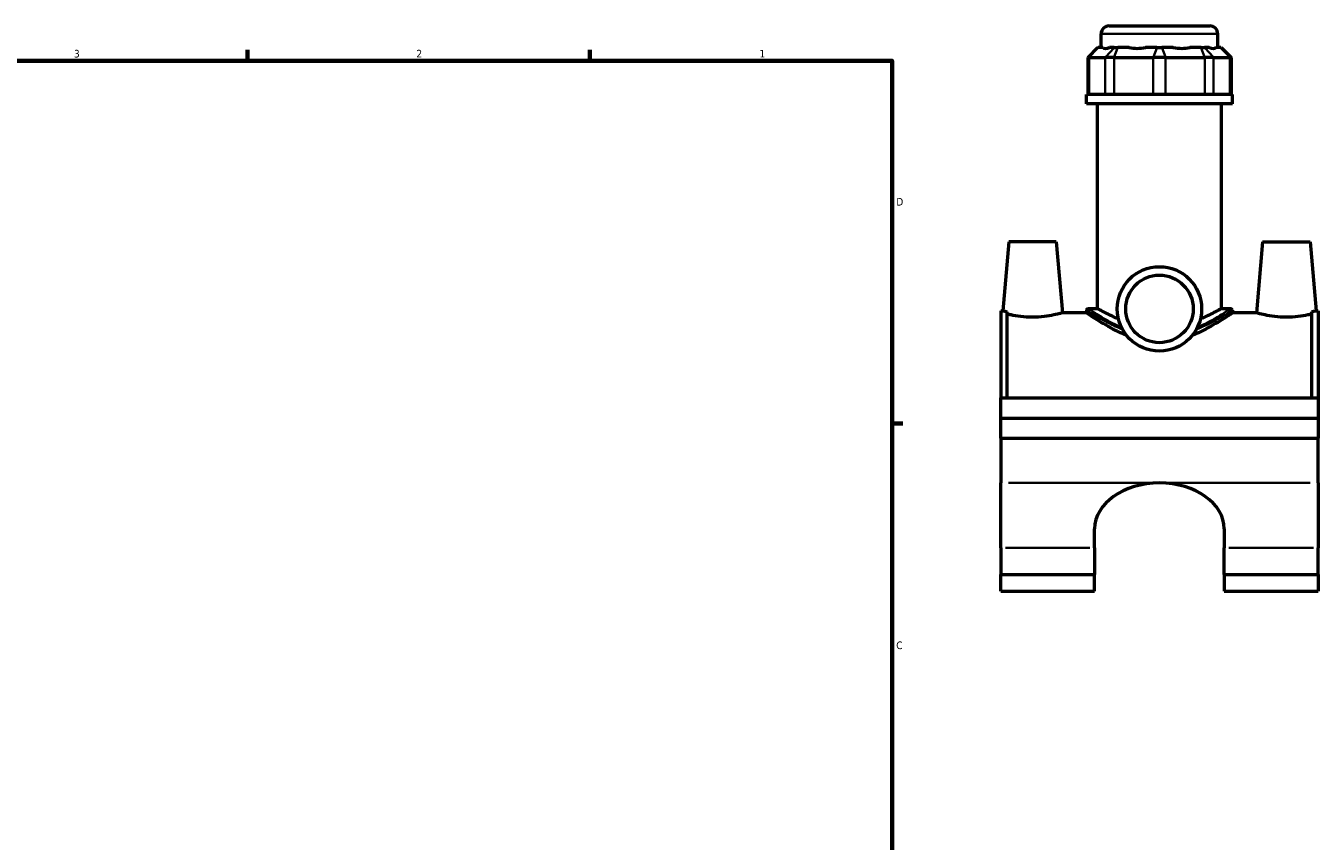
# Model space of a CAD drawing. Header units: inches. Extents: x 0.1 to 45.4, y 0.1 to 44.9.
# Tile 5 of 6: x 22.7 to 38.8, y 11.3 to 21.4. Entities that reach past the tile are written whole.
import ezdxf

# ---------------------------------------------------------------- set-up
doc = ezdxf.new("R2010")
doc.units = ezdxf.units.IN
doc.header["$MEASUREMENT"] = 0
for name, color, linetype, lineweight in [('Border (ANSI)', 7, 'Continuous', 70), ('Visible (ANSI)', 7, 'Continuous', 50), ('Visible Narrow (ANSI)', 7, 'Continuous', 35)]:
    doc.layers.add(name, color=color, linetype=linetype, lineweight=lineweight)
doc.styles.add('Note Text (ANSI)', font='tahoma.ttf')

# ---------------------------------------------------------------- blocks, each defined once
blk = doc.blocks.new('Borders Default Border')
at = {"layer": 'Border (ANSI)'}
for p, q in [((25.5, 21), (25.5, 21.134)), ((29.75, 21), (29.75, 21.134)), ((33.5, 16.5), (33.634, 16.5))]:
    blk.add_line(p, q, dxfattribs=at)
at = {"layer": 'Border (ANSI)', "flags": 128}
blk.add_lwpolyline([(0.5, 1), (0.5, 21), (33.5, 21), (33.5, 1), (0.5, 1)], dxfattribs=at)
at = {"layer": 'Border (ANSI)', "color": 5, "true_color": 0x0000ff, "char_height": 0.0945, "attachment_point": 7, "style": 'Note Text (ANSI)'}
for s, insert in [('3', (23.346, 21.038)), ('2', (27.596, 21.04)), ('1', (31.854, 21.04)), ('D', (33.553, 19.203)), ('C', (33.552, 13.701))]:
    blk.add_mtext(s, dxfattribs=dict(at, insert=insert))

msp = doc.modelspace()

# ---------------------------------------------------------------- linework, layer by layer
at = {"layer": 'Visible (ANSI)'}
for p, q in [((36.1954, 21.4317), (37.4427, 21.4317)), ((36.0948, 21.1615), (36.0948, 21.3312)), ((37.5433, 21.1615), (37.5433, 21.3312)), ((36.051, 21.1615), (35.9303, 21.0408)), ((35.9456, 21.0408), (35.9303, 21.0408)), ((35.9303, 21.0408), (35.9303, 20.5825)), ((35.9456, 21.0408), (36.147, 21.0408)), ((36.051, 21.1615), (36.0571, 21.1615)), ((36.1153, 21.1615), (36.0571, 21.1615)), ((36.2558, 21.0408), (36.147, 21.0408)), ((36.2585, 21.1615), (36.2003, 21.1615)), ((36.2558, 21.0408), (36.742, 21.0408)), ((36.2585, 21.1615), (36.302, 21.1615)), ((36.4426, 21.1615), (36.302, 21.1615)), ((36.7882, 21.1615), (36.6477, 21.1615)), ((36.896, 21.0408), (36.742, 21.0408)), ((36.7882, 21.1615), (36.8498, 21.1615)), ((36.9903, 21.1615), (36.8498, 21.1615)), ((36.896, 21.0408), (37.3822, 21.0408)), ((37.336, 21.1615), (37.1955, 21.1615)), ((37.336, 21.1615), (37.3795, 21.1615)), ((37.4377, 21.1615), (37.3795, 21.1615)), ((37.4911, 21.0408), (37.3822, 21.0408)), ((37.4911, 21.0408), (37.6924, 21.0408)), ((37.5809, 21.1615), (37.5227, 21.1615)), ((37.5809, 21.1615), (37.587, 21.1615)), ((37.587, 21.1615), (37.7078, 21.0408)), ((37.7078, 21.0408), (37.6924, 21.0408)), ((37.7078, 21.0408), (37.7078, 20.5825)), ((37.7243, 20.5825), (35.9137, 20.5825)), ((35.9137, 20.4667), (35.9137, 20.5825)), ((37.7243, 20.4667), (37.7243, 20.5825)), ((37.7243, 20.4667), (35.9137, 20.4667)), ((36.0495, 17.9258), (36.0495, 20.4667)), ((37.5885, 17.9258), (37.5885, 20.4667)), ((34.9477, 18.7528), (34.8731, 17.8997)), ((35.5383, 18.7528), (34.9477, 18.7528)), ((35.5383, 18.7528), (35.6152, 17.8735)), ((38.0997, 18.7528), (38.0228, 17.8735)), ((38.0997, 18.7528), (38.6903, 18.7528)), ((38.6903, 18.7528), (38.7649, 17.8997)), ((34.849, 17.8997), (34.849, 16.8173)), ((34.849, 17.8997), (34.8731, 17.8997)), ((34.9278, 16.8173), (34.9278, 17.8852)), ((35.9137, 17.8735), (35.6152, 17.8735)), ((35.9137, 17.9057), (35.9137, 17.8735)), ((35.9338, 17.9258), (36.0495, 17.9258)), ((37.5885, 17.9258), (37.7042, 17.9258)), ((37.7243, 17.9057), (37.7243, 17.8735)), ((38.0228, 17.8735), (37.7243, 17.8735)), ((38.7102, 16.8173), (38.7102, 17.8852)), ((38.7649, 17.8997), (38.789, 17.8997)), ((38.789, 17.8997), (38.789, 16.8173)), ((34.849, 16.8173), (38.789, 16.8173)), ((34.849, 16.5678), (34.849, 16.8173)), ((38.789, 16.8173), (38.789, 16.5678)), ((34.849, 16.5678), (38.789, 16.5678)), ((34.849, 16.5678), (38.789, 16.5678)), ((34.849, 16.3183), (34.849, 16.5678)), ((38.789, 16.5678), (38.789, 16.3183)), ((34.849, 16.3183), (34.849, 15.7629)), ((34.849, 16.3183), (38.789, 16.3183)), ((38.789, 15.7629), (38.789, 16.3183)), ((34.849, 14.9599), (34.849, 15.7629)), ((38.789, 15.7629), (38.789, 14.9599)), ((36.0143, 14.9599), (36.0143, 15.1938)), ((37.6237, 15.1938), (37.6237, 14.9599)), ((34.849, 14.9599), (34.849, 14.6273)), ((36.0143, 14.9599), (36.0143, 14.6273)), ((37.6237, 14.6273), (37.6237, 14.9599)), ((38.789, 14.6273), (38.789, 14.9599)), ((34.849, 14.4196), (34.849, 14.6273)), ((34.849, 14.6273), (36.0143, 14.6273)), ((36.0143, 14.4196), (36.0143, 14.6273)), ((37.6237, 14.6273), (37.6237, 14.4196)), ((37.6237, 14.6273), (38.789, 14.6273)), ((38.789, 14.6273), (38.789, 14.4196)), ((34.849, 14.4196), (36.0143, 14.4196)), ((37.6237, 14.4196), (38.789, 14.4196))]:
    msp.add_line(p, q, dxfattribs=at)
for radius in [0.5236, 0.4189]:
    msp.add_circle((36.819, 17.9217), radius, dxfattribs=at)
for centre, radius, start, end in [((36.1954, 21.3312), 0.1006, 90, 180), ((37.4427, 21.3312), 0.1006, 0, 90), ((35.9338, 17.9057), 0.0201, 90, 180), ((37.7042, 17.9057), 0.0201, 0, 90)]:
    msp.add_arc(centre, radius, start, end, dxfattribs=at)
for centre, major_axis, ratio, start_param, end_param in [((36.819, 21.8772), (-0.7103, -0.7103), 0.1989124, 0.0424626, 0.3502365), ((36.819, 21.8772), (0.6022, 0.6022), 0.6681786, 3.5767543, 3.8845282), ((36.819, 21.8772), (-0.6022, 0.6022), 0.6681786, 2.3986571, 2.706431), ((36.819, 21.8772), (-0.7103, 0.7103), 0.1989124, 2.7913561, 3.0991301), ((36.819, 15.1938), (-0.8047, 0), 0.7071068, 4.712389, 6.2831853), ((36.819, 15.1938), (0.8047, 0), 0.7071068, 0, 1.5707963)]:
    msp.add_ellipse(centre, major_axis=major_axis, ratio=ratio, start_param=start_param, end_param=end_param, dxfattribs=at)
for points, knots in [([(34.8731, 17.8997), (34.8731, 17.8997), (34.8823, 17.8969), (34.9086, 17.89), (34.9176, 17.8877), (34.9278, 17.8852)], [4.29942253, 4.29942253, 4.29942253, 4.29942253, 4.65711792, 4.65711792, 4.80095334, 4.80095334, 4.80095334, 4.80095334]), ([(35.243, 17.818), (35.1956, 17.818), (35.1453, 17.821), (35.0533, 17.8318), (35.0116, 17.8393), (34.9601, 17.8502), (34.9427, 17.8543), (34.9278, 17.8581)], [2.88548404, 2.88548404, 2.88548404, 2.88548404, 3.24678561, 3.24678561, 3.60808719, 3.60808719, 3.81426302, 3.81426302, 3.81426302, 3.81426302]), ([(35.6152, 17.8735), (35.6152, 17.8735), (35.6059, 17.8707), (35.5683, 17.8605), (35.5399, 17.8532), (35.4744, 17.8393), (35.4327, 17.8318), (35.3407, 17.821), (35.2904, 17.818), (35.243, 17.818)], [7.2137101, 7.2137101, 7.2137101, 7.2137101, 7.5737795, 7.5737795, 7.933849, 7.933849, 8.2951505, 8.2951505, 8.6564521, 8.6564521, 8.6564521, 8.6564521]), ([(36.4106, 17.5941), (36.3759, 17.6079), (36.3425, 17.6226), (36.2625, 17.6605), (36.2182, 17.684), (36.14, 17.7279), (36.1032, 17.75), (36.0374, 17.7908), (36.0086, 17.8096), (35.9616, 17.8407), (35.9435, 17.853), (35.9196, 17.8694), (35.9137, 17.8735), (35.9137, 17.8735)], [1.0698114, 1.0698114, 1.0698114, 1.0698114, 1.3684404, 1.3684404, 1.8245871, 1.8245871, 2.2746017, 2.2746017, 2.7246163, 2.7246163, 3.1746308, 3.1746308, 3.6246454, 3.6246454, 3.6246454, 3.6246454]), ([(36.3104, 17.7971), (36.2981, 17.8022), (36.2863, 17.8073), (36.2414, 17.8268), (36.2098, 17.8417), (36.1537, 17.8695), (36.1292, 17.8822), (36.0896, 17.9034), (36.0744, 17.9119), (36.0544, 17.9231), (36.0495, 17.9258), (36.0495, 17.9258)], [1.388318, 1.388318, 1.388318, 1.388318, 1.5165423, 1.5165423, 1.8938366, 1.8938366, 2.271131, 2.271131, 2.6484253, 2.6484253, 3.0257196, 3.0257196, 3.0257196, 3.0257196]), ([(37.7243, 17.8735), (37.7243, 17.8735), (37.7185, 17.8694), (37.6945, 17.853), (37.6764, 17.8407), (37.6295, 17.8096), (37.6006, 17.7908), (37.5348, 17.75), (37.498, 17.7279), (37.4198, 17.684), (37.3755, 17.6605), (37.2955, 17.6226), (37.2622, 17.6079), (37.2274, 17.5941)], [10.8739362, 10.8739362, 10.8739362, 10.8739362, 11.3239507, 11.3239507, 11.7739653, 11.7739653, 12.2239798, 12.2239798, 12.6739944, 12.6739944, 13.1301412, 13.1301412, 13.4287701, 13.4287701, 13.4287701, 13.4287701]), ([(37.5885, 17.9258), (37.5885, 17.9258), (37.5837, 17.9231), (37.5636, 17.9119), (37.5484, 17.9034), (37.5088, 17.8822), (37.4843, 17.8695), (37.4282, 17.8417), (37.3966, 17.8268), (37.3518, 17.8073), (37.3399, 17.8022), (37.3276, 17.7971)], [9.0771589, 9.0771589, 9.0771589, 9.0771589, 9.4544532, 9.4544532, 9.8317476, 9.8317476, 10.2090419, 10.2090419, 10.5863362, 10.5863362, 10.7145605, 10.7145605, 10.7145605, 10.7145605]), ([(38.395, 17.818), (38.3476, 17.818), (38.2973, 17.821), (38.2053, 17.8318), (38.1636, 17.8393), (38.0981, 17.8532), (38.0698, 17.8605), (38.0321, 17.8707), (38.0228, 17.8735), (38.0228, 17.8735)], [0, 0, 0, 0, 0.3613016, 0.3613016, 0.7226032, 0.7226032, 1.0826726, 1.0826726, 1.442742, 1.442742, 1.442742, 1.442742]), ([(38.7102, 17.8581), (38.6953, 17.8543), (38.6779, 17.8502), (38.6264, 17.8393), (38.5847, 17.8318), (38.4927, 17.821), (38.4424, 17.818), (38.395, 17.818)], [4.8421891, 4.8421891, 4.8421891, 4.8421891, 5.04836492, 5.04836492, 5.4096665, 5.4096665, 5.77096808, 5.77096808, 5.77096808, 5.77096808]), ([(38.7102, 17.8852), (38.7204, 17.8877), (38.7294, 17.89), (38.7557, 17.8969), (38.7649, 17.8997), (38.7649, 17.8997)], [3.79789172, 3.79789172, 3.79789172, 3.79789172, 3.94172714, 3.94172714, 4.29942253, 4.29942253, 4.29942253, 4.29942253])]:
    msp.add_open_spline(points, degree=3, knots=knots, dxfattribs=at)
at = {"layer": 'Visible Narrow (ANSI)'}
for p, q in [((37.5343, 21.3312), (36.1037, 21.3312)), ((35.9456, 20.6055), (35.9456, 21.0179)), ((36.0515, 21.1555), (35.9512, 21.0469)), ((36.147, 21.0179), (36.147, 20.6055)), ((36.2529, 21.1555), (36.1525, 21.0469)), ((36.2558, 20.6055), (36.2558, 21.0179)), ((36.2997, 21.1555), (36.2582, 21.0469)), ((36.742, 21.0179), (36.742, 20.6055)), ((36.7859, 21.1555), (36.7443, 21.0469)), ((36.8521, 21.1555), (36.8937, 21.0469)), ((36.896, 20.6055), (36.896, 21.0179)), ((37.3383, 21.1555), (37.3799, 21.0469)), ((37.3822, 21.0179), (37.3822, 20.6055)), ((37.3851, 21.1555), (37.4855, 21.0469)), ((37.4911, 20.6055), (37.4911, 21.0179)), ((37.5865, 21.1555), (37.6869, 21.0469)), ((37.6924, 21.0179), (37.6924, 20.6055)), ((34.9475, 15.7629), (36.7205, 15.7629)), ((36.9175, 15.7629), (38.6905, 15.7629)), ((34.9073, 14.9599), (35.956, 14.9599)), ((37.682, 14.9599), (38.7307, 14.9599))]:
    msp.add_line(p, q, dxfattribs=at)
for points, knots in [([(35.9137, 17.9057), (35.9137, 17.9057), (35.9141, 17.9054), (35.9216, 17.9006), (35.9538, 17.8795), (36.0531, 17.8193), (36.116, 17.7825), (36.2423, 17.7182), (36.2995, 17.6913), (36.3618, 17.6665)], [-10.8249719, -10.8249719, -10.8249719, -10.8249719, -10.705495, -10.705495, -9.7998572, -9.7998572, -8.9844632, -8.9844632, -8.4218851, -8.4218851, -8.4218851, -8.4218851]), ([(36.3479, 17.6932), (36.2963, 17.7154), (36.2484, 17.739), (36.1316, 17.8008), (36.0701, 17.8381), (35.973, 17.8992), (35.9416, 17.9206), (35.9342, 17.9255), (35.9338, 17.9258), (35.9338, 17.9258)], [8.4967692, 8.4967692, 8.4967692, 8.4967692, 8.9844632, 8.9844632, 9.7998572, 9.7998572, 10.705495, 10.705495, 10.8249719, 10.8249719, 10.8249719, 10.8249719]), ([(37.2762, 17.6665), (37.2765, 17.6666), (37.2768, 17.6668), (37.3786, 17.7072), (37.4668, 17.7531), (37.6028, 17.8293), (37.6536, 17.8608), (37.7109, 17.897), (37.7243, 17.9056), (37.7243, 17.9057)], [-20.4447111, -20.4447111, -20.4447111, -20.4447111, -20.4421015, -20.4421015, -19.5248332, -19.5248332, -18.697207, -18.697207, -18.0416266, -18.0416266, -18.0416266, -18.0416266]), ([(37.7042, 17.9258), (37.7041, 17.9257), (37.6911, 17.917), (37.6351, 17.8803), (37.5854, 17.8483), (37.4579, 17.7741), (37.3796, 17.7317), (37.2901, 17.6932)], [18.0416266, 18.0416266, 18.0416266, 18.0416266, 18.697207, 18.697207, 19.5248332, 19.5248332, 20.3698267, 20.3698267, 20.3698267, 20.3698267])]:
    msp.add_open_spline(points, degree=3, knots=knots, dxfattribs=at)

# ---------------------------------------------------------------- block references
msp.add_blockref('Borders Default Border', (0, 0))

doc.saveas('drawing.dxf')
